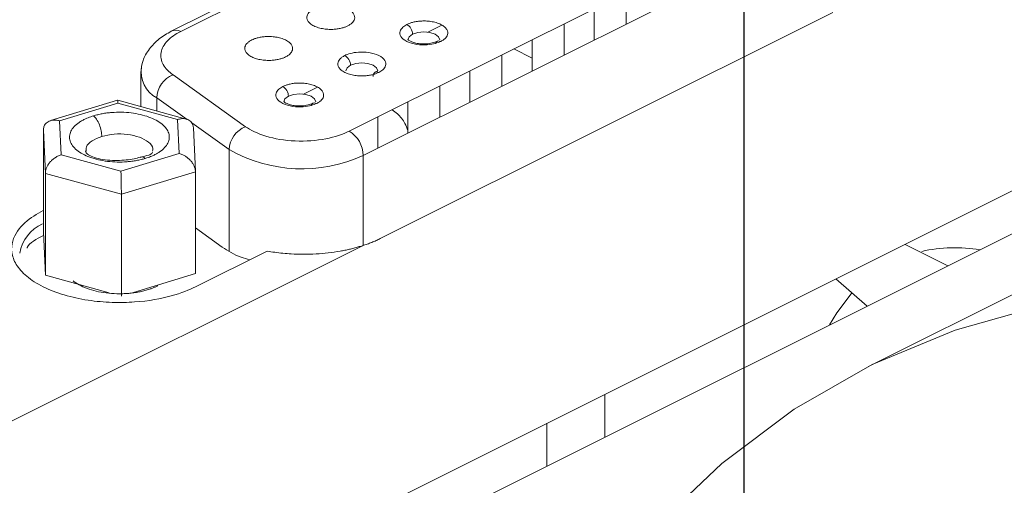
# Paper-space layout 'Sheet3' of a CAD drawing. Header units: inches. Extents: x 0.78 to 10.31, y 0.31 to 7.8.
# Tile 6 of 24: x 2.16 to 2.77, y 3.58 to 3.87. Entities that reach past the tile are written whole.
import ezdxf

# ---------------------------------------------------------------- set-up
doc = ezdxf.new("R2010")
doc.units = ezdxf.units.IN
doc.header["$MEASUREMENT"] = 0
doc.layers.add('SLD-0', color=7, linetype='Continuous')
doc.styles.add('SLDTEXTSTYLE3', font='TXT', dxfattribs={"width": 0.75})
doc.dimstyles.new('SLDDIMSTYLE2', dxfattribs={"dimtxt": 0.125, "dimasz": 0.13, "dimexe": 0, "dimexo": 0.0625, "dimgap": 0.03125, "dimtad": 0, "dimtih": 1, "dimtoh": 1, "dimlfac": 2, "dimrnd": 1e-09, "dimzin": 12, "dimdsep": 46, "dimtxsty": 'SLDTEXTSTYLE3', "dimsah": 1, "dimcen": 0.09, "dimadec": 0, "dimazin": 3, "dimtfac": 1, "dimtofl": 0, "dimtmove": 0, "dimatfit": 3, "dimfxl": 1, "dimfrac": 2, "dimtolj": 1, "dimtzin": 12, "dimarcsym": 0})

# ---------------------------------------------------------------- blocks, each defined once
blk = doc.blocks.new('_D_5')
at = {"layer": 'SLD-0'}
for p, q in [((9.20379, 5.59952), (9.20379, 7.80071)), ((9.20379, 7.69245), (8.74783, 7.46448)), ((8.06267, 7.4448), (8.03728, 7.4448)), ((8.03728, 7.4448), (8.03728, 7.24636)), ((8.63413, 7.4448), (8.65952, 7.4448)), ((8.65952, 7.4448), (8.65952, 7.24636)), ((8.03728, 7.24636), (8.06267, 7.24636)), ((8.65952, 7.24636), (8.63413, 7.24636)), ((2.61008, 4.3956), (7.94897, 7.06504)), ((2.61008, 3.06044), (2.61008, 4.50385))]:
    blk.add_line(p, q, dxfattribs=at)
for points in [[(9.20379, 7.69245), (9.10292, 7.66438), (9.12081, 7.6286)], [(2.61008, 4.3956), (2.71094, 4.42367), (2.69305, 4.45945)]]:
    blk.add_solid(points, dxfattribs=at)
at = {"layer": 'SLD-0', "char_height": 0.125, "attachment_point": 1, "style": 'SLDTEXTSTYLE3'}
for s, insert in [('473.71', (8.09441, 7.40749, -0.83166)), ('18.65', (8.08981, 7.22047, -0.83166))]:
    blk.add_mtext(s, dxfattribs=dict(at, insert=insert))
blk = doc.blocks.new('_D_7')
at = {"layer": 'SLD-0'}
for p, q in [((2.64449, 4.40239), (1.00413, 5.22257)), ((1.09252, 5.17838), (1.09252, 4.30204)), ((0.80679, 4.27665), (0.7814, 4.27665)), ((0.7814, 4.27665), (0.7814, 4.07821)), ((1.37825, 4.27665), (1.40364, 4.27665)), ((1.40364, 4.27665), (1.40364, 4.07821)), ((0.7814, 4.07821), (0.80679, 4.07821)), ((1.40364, 4.07821), (1.37825, 4.07821)), ((1.09252, 2.23086), (1.09252, 3.89119)), ((1.84722, 1.85351), (1.00413, 2.27505))]:
    blk.add_line(p, q, dxfattribs=at)
for points in [[(1.09252, 5.17838), (1.07252, 5.06579), (1.11252, 5.06579)], [(1.09252, 2.23086), (1.11252, 2.34344), (1.07252, 2.34344)]]:
    blk.add_solid(points, dxfattribs=at)
at = {"layer": 'SLD-0', "char_height": 0.125, "attachment_point": 1, "style": 'SLDTEXTSTYLE3'}
for s, insert in [('172.90', (0.83853, 4.23934, 0.37509)), ('6.81', (0.88011, 4.05232, 0.37509))]:
    blk.add_mtext(s, dxfattribs=dict(at, insert=insert))

psp = doc.layouts.new('Sheet3')

# ---------------------------------------------------------------- linework, layer by layer
at = {"color": 7, "linetype": 'Continuous', "lineweight": 15}
for p, q in [((2.51868, 3.99646), (2.25145, 3.86285)), ((2.52427, 3.99611), (2.25704, 3.86249)), ((2.53606, 3.86708), (2.53606, 3.88675)), ((2.51606, 3.87675), (2.51606, 3.85708)), ((2.49717, 3.84764), (2.49717, 3.8673)), ((2.47717, 3.8573), (2.47717, 3.83764)), ((2.45828, 3.82819), (2.45828, 3.84786)), ((2.23209, 3.83664), (2.23209, 3.8154)), ((2.3805, 3.8378), (2.37876, 3.83693)), ((2.43828, 3.83786), (2.43828, 3.81819)), ((2.25227, 3.83528), (2.2977, 3.80284)), ((2.41939, 3.80875), (2.41939, 3.82841)), ((2.21748, 3.81937), (2.17556, 3.80662)), ((2.26053, 3.80761), (2.21759, 3.81937)), ((2.39939, 3.81841), (2.39939, 3.79875)), ((2.18117, 3.80654), (2.21768, 3.81764)), ((2.21768, 3.81764), (2.25515, 3.80738)), ((2.18214, 3.78518), (2.18117, 3.80654)), ((2.25515, 3.80738), (2.25612, 3.78602)), ((2.3805, 3.7893), (2.3805, 3.80897)), ((2.17228, 3.77352), (2.17104, 3.80065)), ((2.17104, 3.80065), (2.17104, 3.73678)), ((2.26625, 3.7749), (2.26501, 3.80209)), ((2.21962, 3.77492), (2.18214, 3.78518)), ((2.25612, 3.78602), (2.21962, 3.77492)), ((2.21988, 3.76049), (2.17228, 3.77352)), ((2.17228, 3.70965), (2.17228, 3.77352)), ((2.26625, 3.77459), (2.21988, 3.76049)), ((2.26625, 3.77459), (2.26625, 3.71072)), ((2.21988, 3.76049), (2.21988, 3.69662)), ((2.86472, 3.74091), (2.68794, 3.65252)), ((2.13026, 3.60791), (2.37092, 3.72824))]:
    psp.add_line(p, q, dxfattribs=at)
at = {"color": 144, "linetype": 'Continuous', "lineweight": 0}
for p, q in [((2.36257, 3.8), (2.64925, 3.94334)), ((2.65809, 3.9281), (2.37141, 3.78476)), ((2.38204, 3.73268), (2.66559, 3.87445)), ((2.41181, 3.86212), (2.4206, 3.86651)), ((2.46574, 3.85159), (2.47717, 3.84587)), ((2.33403, 3.82323), (2.34282, 3.82762)), ((2.895, 3.82116), (2.20627, 3.4768)), ((2.89482, 3.79423), (2.20627, 3.44996)), ((2.28306, 3.72739), (2.26625, 3.7394)), ((2.17228, 3.70965), (2.17104, 3.73678)), ((2.71079, 3.72906), (2.73764, 3.71564)), ((2.31115, 3.72487), (2.26638, 3.70248)), ((2.21216, 3.69873), (2.17228, 3.70965)), ((2.26625, 3.71072), (2.22754, 3.69895)), ((2.68699, 3.69031), (2.66741, 3.70737)), ((2.52267, 3.60816), (2.52267, 3.635))]:
    psp.add_line(p, q, dxfattribs=at)
at = {"color": 8, "linetype": 'Continuous', "lineweight": 15}
for p, q in [((2.26111, 3.80725), (2.24204, 3.82087)), ((2.24204, 3.81268), (2.24204, 3.82087)), ((2.28746, 3.78843), (2.26397, 3.80521)), ((2.28746, 3.72504), (2.28746, 3.78843)), ((2.37141, 3.72843), (2.37141, 3.78476)), ((2.48651, 3.61692), (2.48651, 3.59007))]:
    psp.add_line(p, q, dxfattribs=at)
at = {"color": 144, "linetype": 'Continuous', "lineweight": 0, "flags": 128}
for points in [[(2.41939, 3.85727), (2.41863, 3.85918), (2.41646, 3.8608), (2.41322, 3.86188), (2.40939, 3.86227), (2.40556, 3.86188), (2.40232, 3.8608)], [(2.36343, 3.84136), (2.36126, 3.83973), (2.3605, 3.83782)], [(2.34161, 3.81837), (2.34085, 3.82029), (2.33868, 3.82191), (2.33544, 3.82299), (2.33161, 3.82337), (2.32778, 3.82299), (2.32454, 3.82191)]]:
    psp.add_lwpolyline(points, dxfattribs=at)
at = {"color": 8, "linetype": 'Continuous', "lineweight": 15, "flags": 128}
for points in [[(2.39939, 3.85727), (2.40015, 3.85918), (2.40232, 3.8608)], [(2.36343, 3.84136), (2.36667, 3.84244), (2.3705, 3.84282), (2.37433, 3.84244), (2.37757, 3.84136), (2.37974, 3.83973), (2.3805, 3.83782)], [(2.32161, 3.81837), (2.32237, 3.82029), (2.32454, 3.82191)]]:
    psp.add_lwpolyline(points, dxfattribs=at)
at = {"color": 7, "linetype": 'Continuous', "lineweight": 15, "flags": 128}
for points in [[(3.23019, 3.61808), (3.16534, 3.6475), (3.10087, 3.67073), (3.03714, 3.68764), (2.97452, 3.69814), (2.91336, 3.70217), (2.85402, 3.6997), (2.79683, 3.69075), (2.74212, 3.67537), (2.69021, 3.65365), (2.64139, 3.6257), (2.59594, 3.5917), (2.55413, 3.55184), (2.51619, 3.50634), (2.48233, 3.45547), (2.45277, 3.39951), (2.42765, 3.33879), (2.40713, 3.27366), (2.39133, 3.20448), (2.38033, 3.13166), (2.37914, 3.12078)], [(2.6635, 3.67857), (2.66799, 3.68619), (2.6777, 3.6989)]]:
    psp.add_lwpolyline(points, dxfattribs=at)
at = {"color": 8, "linetype": 'Continuous', "lineweight": 15}
for centre, radius, start, end in [((2.25392, 3.85733), 0.00603, 58.88958, 117.23508), ((2.25074, 3.83712), 0.01844, 170.08763, 241.8265)]:
    psp.add_arc(centre, radius, start, end, dxfattribs=at)
at = {"color": 7, "linetype": 'Continuous', "lineweight": 15}
for centre, radius, start, end in [((2.25818, 3.82024), 0.01615, 111.42687, 177.7804), ((2.3036, 3.7878), 0.01615, 111.42686, 177.7804), ((2.33302, 3.86856), 0.09217, 240.3793, 294.61117), ((2.74217, 3.62903), 0.0979, 80.85252, 102.3076)]:
    psp.add_arc(centre, radius, start, end, dxfattribs=at)
at = {"color": 144, "linetype": 'Continuous', "lineweight": 0}
for centre, radius, start, end in [((2.35332, 3.78445), 0.0181, 0.96782, 59.24215), ((2.18053, 3.71942), 0.02465, 114.07842, 170.44247)]:
    psp.add_arc(centre, radius, start, end, dxfattribs=at)
for points, knots in [([(2.34045, 3.87662), (2.34012, 3.87645), (2.33947, 3.87611), (2.33862, 3.87553), (2.33766, 3.87475), (2.33674, 3.8737), (2.33609, 3.87231), (2.33597, 3.87076), (2.33659, 3.86908), (2.33805, 3.86743), (2.34034, 3.86596), (2.34328, 3.86482), (2.34658, 3.86409), (2.34994, 3.86378), (2.35304, 3.86384), (2.35582, 3.86416), (2.35812, 3.86467), (2.36009, 3.86529), (2.36114, 3.86577), (2.36166, 3.86602)], [0, 0, 0, 0, 0.030243, 0.060306, 0.090457, 0.147623, 0.205008, 0.271768, 0.34418, 0.420919, 0.50002, 0.57912, 0.655859, 0.728271, 0.795032, 0.852198, 0.909583, 0.954632, 1, 1, 1, 1]), ([(2.36166, 3.86602), (2.36199, 3.86619), (2.36264, 3.86653), (2.36348, 3.8671), (2.36445, 3.86789), (2.36536, 3.86893), (2.36602, 3.87032), (2.36613, 3.87188), (2.36552, 3.87355), (2.36406, 3.87521), (2.36177, 3.87668), (2.35883, 3.87782), (2.35553, 3.87855), (2.35217, 3.87886), (2.34907, 3.8788), (2.34628, 3.87847), (2.34398, 3.87797), (2.34202, 3.87734), (2.34097, 3.87686), (2.34045, 3.87662)], [0, 0, 0, 0, 0.030243, 0.060306, 0.090457, 0.147623, 0.205008, 0.271768, 0.34418, 0.420919, 0.50002, 0.57912, 0.655859, 0.728271, 0.795032, 0.852198, 0.909583, 0.954632, 1, 1, 1, 1]), ([(2.42, 3.85629), (2.42032, 3.85646), (2.42097, 3.85681), (2.42182, 3.85738), (2.42278, 3.85816), (2.4237, 3.85921), (2.42435, 3.8606), (2.42447, 3.86215), (2.42385, 3.86383), (2.42239, 3.86548), (2.42011, 3.86695), (2.41717, 3.8681), (2.41386, 3.86883), (2.4105, 3.86914), (2.40741, 3.86908), (2.40462, 3.86875), (2.40232, 3.86824), (2.40035, 3.86762), (2.39931, 3.86714), (2.39878, 3.8669)], [0, 0, 0, 0, 0.030243, 0.060306, 0.090457, 0.147623, 0.205008, 0.271768, 0.34418, 0.420919, 0.50002, 0.57912, 0.655859, 0.728271, 0.795032, 0.852198, 0.909583, 0.954632, 1, 1, 1, 1]), ([(2.40232, 3.8608), (2.40232, 3.86182), (2.40197, 3.86319), (2.40059, 3.86557), (2.39962, 3.86648), (2.39878, 3.8669)], [0, 0, 0, 0, 0.5, 0.5, 1, 1, 1, 1]), ([(2.30156, 3.85718), (2.30123, 3.857), (2.30058, 3.85666), (2.29973, 3.85609), (2.29877, 3.8553), (2.29785, 3.85426), (2.2972, 3.85287), (2.29708, 3.85132), (2.2977, 3.84964), (2.29916, 3.84798), (2.30145, 3.84651), (2.30438, 3.84537), (2.30769, 3.84464), (2.31105, 3.84433), (2.31415, 3.84439), (2.31693, 3.84472), (2.31923, 3.84522), (2.3212, 3.84585), (2.32225, 3.84633), (2.32277, 3.84657)], [0, 0, 0, 0, 0.030243, 0.060306, 0.090457, 0.147623, 0.205008, 0.271768, 0.34418, 0.420919, 0.50002, 0.57912, 0.655859, 0.728271, 0.795032, 0.852198, 0.909583, 0.954632, 1, 1, 1, 1]), ([(2.32277, 3.84657), (2.3231, 3.84674), (2.32375, 3.84709), (2.32459, 3.84766), (2.32556, 3.84844), (2.32647, 3.84949), (2.32713, 3.85088), (2.32724, 3.85243), (2.32663, 3.85411), (2.32516, 3.85576), (2.32288, 3.85723), (2.31994, 3.85837), (2.31664, 3.8591), (2.31328, 3.85941), (2.31018, 3.85935), (2.30739, 3.85903), (2.30509, 3.85852), (2.30313, 3.8579), (2.30208, 3.85742), (2.30156, 3.85718)], [0, 0, 0, 0, 0.030243, 0.060306, 0.090457, 0.147623, 0.205008, 0.271768, 0.34418, 0.420919, 0.50002, 0.57912, 0.655859, 0.728271, 0.795032, 0.852198, 0.909583, 0.954632, 1, 1, 1, 1]), ([(2.42, 3.85629), (2.4195, 3.85646), (2.41846, 3.85682), (2.41724, 3.85628), (2.41683, 3.85542), (2.41665, 3.85504)], [0, 0, 0, 0, 0.342428, 0.712613, 1, 1, 1, 1]), ([(2.35989, 3.84745), (2.35957, 3.84728), (2.35892, 3.84694), (2.35807, 3.84637), (2.35711, 3.84558), (2.35619, 3.84454), (2.35554, 3.84314), (2.35542, 3.84159), (2.35604, 3.83991), (2.3575, 3.83826), (2.35978, 3.83679), (2.36272, 3.83565), (2.36603, 3.83492), (2.36939, 3.83461), (2.37248, 3.83467), (2.37527, 3.83499), (2.37757, 3.8355), (2.37954, 3.83612), (2.38058, 3.83661), (2.38111, 3.83685)], [0, 0, 0, 0, 0.030243, 0.060306, 0.090457, 0.147623, 0.205008, 0.271768, 0.34418, 0.420919, 0.50002, 0.57912, 0.655859, 0.728271, 0.795032, 0.852198, 0.909583, 0.954632, 1, 1, 1, 1]), ([(2.36343, 3.84136), (2.36343, 3.84238), (2.36308, 3.84374), (2.3617, 3.84613), (2.36073, 3.84704), (2.35989, 3.84745)], [0, 0, 0, 0, 0.5, 0.5, 1, 1, 1, 1]), ([(2.37757, 3.83428), (2.37757, 3.83531), (2.37792, 3.83633), (2.3793, 3.83733), (2.38027, 3.83726), (2.38111, 3.83685)], [0, 0, 0, 0, 0.5, 0.5, 1, 1, 1, 1]), ([(2.34222, 3.8174), (2.34254, 3.81757), (2.34319, 3.81792), (2.34404, 3.81849), (2.345, 3.81927), (2.34592, 3.82032), (2.34657, 3.82171), (2.34669, 3.82326), (2.34607, 3.82494), (2.34461, 3.82659), (2.34233, 3.82806), (2.33939, 3.82921), (2.33608, 3.82994), (2.33272, 3.83024), (2.32962, 3.83019), (2.32684, 3.82986), (2.32454, 3.82935), (2.32257, 3.82873), (2.32153, 3.82825), (2.321, 3.82801)], [0, 0, 0, 0, 0.030243, 0.060306, 0.090457, 0.147623, 0.205008, 0.271768, 0.34418, 0.420919, 0.50002, 0.57912, 0.655859, 0.728271, 0.795032, 0.852198, 0.909583, 0.954632, 1, 1, 1, 1]), ([(2.32454, 3.82191), (2.32454, 3.82293), (2.32419, 3.8243), (2.32281, 3.82668), (2.32184, 3.82759), (2.321, 3.82801)], [0, 0, 0, 0, 0.5, 0.5, 1, 1, 1, 1]), ([(2.34222, 3.8174), (2.34172, 3.81757), (2.34068, 3.81793), (2.33945, 3.81739), (2.33905, 3.81652), (2.33887, 3.81615)], [0, 0, 0, 0, 0.342428, 0.712613, 1, 1, 1, 1]), ([(2.39939, 3.80042), (2.39882, 3.8019), (2.39731, 3.8058), (2.39362, 3.81064), (2.39062, 3.81265), (2.38944, 3.81344)], [0, 0, 0, 0, 0.271408, 0.714562, 1, 1, 1, 1]), ([(2.16079, 3.72676), (2.16083, 3.72686), (2.16203, 3.72997), (2.16666, 3.73238), (2.17114, 3.73471)], [0, 0, 0, 0, 0.03074, 1, 1, 1, 1]), ([(2.37092, 3.72824), (2.37192, 3.72856), (2.37391, 3.72921), (2.37674, 3.73029), (2.37948, 3.73143), (2.38119, 3.73226), (2.38204, 3.73268)], [0, 0, 0, 0, 0.25008, 0.499598, 0.749317, 1, 1, 1, 1]), ([(2.28306, 3.72739), (2.28665, 3.72504), (2.29152, 3.72184), (2.29845, 3.71993), (2.30027, 3.71943)], [0, 0, 0, 0, 0.738269, 1, 1, 1, 1]), ([(2.37092, 3.72824), (2.37004, 3.72796), (2.36828, 3.72741), (2.36555, 3.72666), (2.36276, 3.72597), (2.3599, 3.72534), (2.35553, 3.72451), (2.34954, 3.72362), (2.34184, 3.72297), (2.33405, 3.72275), (2.32712, 3.72296), (2.32113, 3.72344), (2.31607, 3.72403), (2.31279, 3.72459), (2.31115, 3.72487)], [0, 0, 0, 0, 0.050121, 0.100081, 0.149987, 0.199948, 0.250068, 0.375044, 0.50002, 0.624996, 0.749971, 0.833397, 0.916574, 1, 1, 1, 1]), ([(2.21942, 3.69809), (2.21916, 3.69809), (2.21668, 3.69807), (2.21197, 3.69831), (2.20555, 3.69928), (2.19964, 3.70086), (2.19446, 3.70299), (2.19129, 3.70491), (2.18985, 3.70605), (2.1896, 3.70626)], [0, 0, 0, 0, 0.0217187, 0.2091885, 0.3966583, 0.5841281, 0.7715979, 0.9590678, 1, 1, 1, 1]), ([(2.24269, 3.70307), (2.24216, 3.70281), (2.24109, 3.7023), (2.23936, 3.70159), (2.23725, 3.70084), (2.2347, 3.70007), (2.23168, 3.69936), (2.22853, 3.69879), (2.22542, 3.69841), (2.22237, 3.69816), (2.2204, 3.69812), (2.21942, 3.69809)], [0, 0, 0, 0, 0.085889, 0.171593, 0.257482, 0.386194, 0.514907, 0.643619, 0.772331, 0.886222, 1, 1, 1, 1])]:
    psp.add_open_spline(points, degree=3, knots=knots, dxfattribs=at)
at = {"color": 7, "linetype": 'Continuous', "lineweight": 15}
for points, knots in [([(2.25116, 3.8627), (2.24853, 3.86114), (2.24306, 3.8579), (2.23702, 3.85152), (2.23286, 3.84427), (2.23235, 3.83918), (2.23209, 3.83661)], [0, 0, 0, 0, 0.230018, 0.47749, 0.736544, 1, 1, 1, 1]), ([(2.25704, 3.86249), (2.25382, 3.86088), (2.25093, 3.85891), (2.24661, 3.85441), (2.2452, 3.85189), (2.2443, 3.84675), (2.24482, 3.84415), (2.2475, 3.83934), (2.24966, 3.83714), (2.25227, 3.83528)], [0, 0, 0, 0, 0.25, 0.25, 0.5, 0.5, 0.75, 0.75, 1, 1, 1, 1]), ([(2.42, 3.85629), (2.41911, 3.85585), (2.41801, 3.8554), (2.4152, 3.85463), (2.41349, 3.85431), (2.40953, 3.85403), (2.40727, 3.85408), (2.40277, 3.85476), (2.40055, 3.85541), (2.39702, 3.85718), (2.39573, 3.85829), (2.39436, 3.86054), (2.39426, 3.86167), (2.39482, 3.86365), (2.39547, 3.8645), (2.39701, 3.8659), (2.3979, 3.86646), (2.39878, 3.8669)], [0, 0, 0, 0, 0.125, 0.125, 0.25, 0.25, 0.375, 0.375, 0.5, 0.5, 0.625, 0.625, 0.75, 0.75, 0.875, 0.875, 1, 1, 1, 1]), ([(2.41765, 3.85637), (2.4167, 3.85599), (2.41472, 3.85518), (2.4108, 3.85463), (2.40691, 3.85472), (2.40367, 3.85533), (2.40129, 3.85619), (2.39991, 3.85696), (2.39946, 3.85738), (2.39944, 3.85733), (2.39944, 3.85731)], [0, 0, 0, 0, 0.146469, 0.305697, 0.460654, 0.593446, 0.708091, 0.827904, 0.949807, 1, 1, 1, 1]), ([(2.35989, 3.84745), (2.36078, 3.8479), (2.36188, 3.84834), (2.36469, 3.84911), (2.3664, 3.84943), (2.37036, 3.84972), (2.37262, 3.84967), (2.37712, 3.84898), (2.37934, 3.84834), (2.38287, 3.84657), (2.38416, 3.84546), (2.38553, 3.84321), (2.38563, 3.84208), (2.38507, 3.8401), (2.38442, 3.83925), (2.38288, 3.83784), (2.38199, 3.83729), (2.38111, 3.83685)], [0, 0, 0, 0, 0.125, 0.125, 0.25, 0.25, 0.375, 0.375, 0.5, 0.5, 0.625, 0.625, 0.75, 0.75, 0.875, 0.875, 1, 1, 1, 1]), ([(2.34222, 3.8174), (2.34133, 3.81696), (2.34022, 3.81651), (2.33742, 3.81574), (2.33571, 3.81542), (2.33175, 3.81514), (2.32949, 3.81519), (2.32499, 3.81587), (2.32277, 3.81652), (2.31923, 3.81829), (2.31794, 3.8194), (2.31657, 3.82165), (2.31648, 3.82278), (2.31704, 3.82476), (2.31769, 3.82561), (2.31923, 3.82701), (2.32012, 3.82757), (2.321, 3.82801)], [0, 0, 0, 0, 0.125, 0.125, 0.25, 0.25, 0.375, 0.375, 0.5, 0.5, 0.625, 0.625, 0.75, 0.75, 0.875, 0.875, 1, 1, 1, 1]), ([(2.21768, 3.81764), (2.21764, 3.81833), (2.21759, 3.81934), (2.21755, 3.81922), (2.21754, 3.81918)], [0, 0, 0, 0, 0.682357, 1, 1, 1, 1]), ([(2.33987, 3.81748), (2.33892, 3.81709), (2.33694, 3.81629), (2.33302, 3.81574), (2.32913, 3.81583), (2.32589, 3.81644), (2.3235, 3.8173), (2.32213, 3.81807), (2.32168, 3.81849), (2.32166, 3.81843), (2.32166, 3.81842)], [0, 0, 0, 0, 0.146469, 0.305697, 0.460654, 0.593446, 0.708091, 0.827904, 0.949807, 1, 1, 1, 1]), ([(2.23488, 3.78293), (2.23546, 3.78311), (2.23661, 3.78348), (2.23824, 3.78409), (2.24005, 3.78487), (2.24197, 3.78584), (2.24455, 3.78743), (2.24717, 3.78965), (2.2492, 3.79255), (2.25007, 3.79561), (2.24973, 3.79868), (2.24819, 3.80167), (2.24552, 3.80445), (2.24182, 3.80691), (2.23722, 3.80897), (2.23192, 3.81054), (2.2261, 3.81156), (2.21999, 3.81199), (2.21486, 3.81185), (2.21085, 3.81144), (2.20792, 3.81098), (2.20508, 3.81039), (2.2033, 3.80988), (2.20241, 3.80963)], [0, 0, 0, 0, 0.020872, 0.041698, 0.06257, 0.093848, 0.125126, 0.187606, 0.250086, 0.312566, 0.375047, 0.437527, 0.500007, 0.562487, 0.624967, 0.687448, 0.749928, 0.812408, 0.874888, 0.906166, 0.937444, 0.968722, 1, 1, 1, 1]), ([(2.17104, 3.80065), (2.17106, 3.80102), (2.1711, 3.80177), (2.17136, 3.80281), (2.17186, 3.80393), (2.17271, 3.80505), (2.17395, 3.806), (2.1755, 3.80667), (2.17716, 3.80698), (2.17909, 3.807), (2.1804, 3.80671), (2.18117, 3.80654)], [0, 0, 0, 0, 0.076693, 0.154478, 0.233766, 0.35116, 0.477202, 0.597775, 0.734063, 0.844571, 1, 1, 1, 1]), ([(2.20241, 3.80963), (2.20184, 3.80945), (2.20069, 3.80908), (2.19905, 3.80846), (2.19724, 3.80769), (2.19532, 3.80672), (2.19275, 3.80513), (2.19013, 3.80291), (2.18809, 3.8), (2.18723, 3.79695), (2.18757, 3.79387), (2.1891, 3.79089), (2.19177, 3.78811), (2.19548, 3.78564), (2.20007, 3.78359), (2.20538, 3.78202), (2.2112, 3.781), (2.2173, 3.78057), (2.22244, 3.78071), (2.22645, 3.78112), (2.22938, 3.78158), (2.23222, 3.78217), (2.23399, 3.78267), (2.23488, 3.78293)], [0, 0, 0, 0, 0.020872, 0.041698, 0.06257, 0.093848, 0.125126, 0.187606, 0.250086, 0.312566, 0.375047, 0.437527, 0.500007, 0.562487, 0.624967, 0.687448, 0.749928, 0.812408, 0.874888, 0.906166, 0.937444, 0.968722, 1, 1, 1, 1]), ([(2.20241, 3.80963), (2.20303, 3.80913), (2.20369, 3.8084), (2.20497, 3.8065), (2.20558, 3.80533), (2.20659, 3.80281), (2.20699, 3.80146), (2.2075, 3.79891), (2.20761, 3.79772), (2.20761, 3.7967)], [0, 0, 0, 0, 0.25, 0.25, 0.5, 0.5, 0.75, 0.75, 1, 1, 1, 1]), ([(2.26502, 3.80172), (2.265, 3.80209), (2.26497, 3.80283), (2.26471, 3.80387), (2.26423, 3.80498), (2.2634, 3.80608), (2.26219, 3.80701), (2.26068, 3.80764), (2.25906, 3.80791), (2.25719, 3.80788), (2.25591, 3.80756), (2.25515, 3.80738)], [0, 0, 0, 0, 0.076693, 0.154478, 0.233766, 0.35116, 0.477202, 0.597775, 0.734063, 0.844571, 1, 1, 1, 1]), ([(2.2977, 3.80284), (2.30082, 3.80062), (2.30511, 3.79849), (2.31583, 3.79524), (2.32223, 3.79415), (2.33539, 3.79357), (2.34208, 3.79409), (2.35376, 3.79636), (2.35873, 3.79808), (2.36257, 3.8)], [0, 0, 0, 0, 0.25, 0.25, 0.5, 0.5, 0.75, 0.75, 1, 1, 1, 1]), ([(2.23164, 3.7837), (2.23039, 3.78336), (2.22767, 3.78262), (2.22276, 3.78188), (2.21706, 3.78154), (2.21096, 3.78181), (2.20521, 3.78276), (2.20069, 3.78427), (2.19787, 3.78604), (2.19755, 3.78711), (2.1974, 3.78764)], [0, 0, 0, 0, 0.085297, 0.184939, 0.299544, 0.428201, 0.567938, 0.713751, 0.859588, 1, 1, 1, 1]), ([(2.18214, 3.78518), (2.18174, 3.78505), (2.18099, 3.78479), (2.17996, 3.78431), (2.1791, 3.78384), (2.17797, 3.78313), (2.17662, 3.78208), (2.17511, 3.78053), (2.17389, 3.77886), (2.17297, 3.77707), (2.17239, 3.77526), (2.17231, 3.7741), (2.17228, 3.77352)], [0, 0, 0, 0, 0.0834174, 0.1555901, 0.2165176, 0.266202, 0.4024491, 0.5230647, 0.6490681, 0.766502, 0.8846928, 1, 1, 1, 1]), ([(2.23944, 3.78677), (2.23934, 3.78652), (2.23904, 3.78579), (2.23661, 3.78479), (2.23357, 3.78412), (2.23164, 3.7837)], [0, 0, 0, 0, 0.156103, 0.464782, 1, 1, 1, 1]), ([(2.26625, 3.77459), (2.26624, 3.77497), (2.2662, 3.77573), (2.26593, 3.77692), (2.26544, 3.77831), (2.26459, 3.77989), (2.26334, 3.78153), (2.26179, 3.78305), (2.26014, 3.78426), (2.25821, 3.78533), (2.25689, 3.78577), (2.25612, 3.78602)], [0, 0, 0, 0, 0.076693, 0.154478, 0.233766, 0.35116, 0.477202, 0.597775, 0.734063, 0.844571, 1, 1, 1, 1]), ([(2.21988, 3.76049), (2.21988, 3.76087), (2.21988, 3.76165), (2.21987, 3.76292), (2.21986, 3.76445), (2.21984, 3.76629), (2.2198, 3.7683), (2.21976, 3.77027), (2.21972, 3.77198), (2.21967, 3.77362), (2.21964, 3.77444), (2.21962, 3.77492)], [0, 0, 0, 0, 0.076693, 0.154478, 0.233766, 0.35116, 0.477202, 0.597775, 0.734063, 0.844571, 1, 1, 1, 1]), ([(2.26638, 3.70248), (2.2624, 3.70049), (2.25742, 3.69849), (2.24479, 3.69502), (2.2371, 3.69357), (2.22374, 3.69262), (2.21899, 3.69251), (2.20915, 3.69284), (2.20406, 3.69329), (2.19393, 3.69483), (2.1889, 3.69593), (2.17938, 3.69876), (2.1749, 3.70049), (2.16694, 3.70447), (2.16347, 3.70671), (2.15781, 3.71147), (2.15561, 3.71399), (2.15253, 3.71905), (2.15164, 3.7216), (2.15097, 3.72652), (2.15119, 3.72889), (2.1531, 3.73558), (2.156, 3.73942), (2.16293, 3.74573), (2.16694, 3.74822), (2.17092, 3.75021)], [0, 0, 0, 0, 0.125, 0.125, 0.25, 0.25, 0.3125, 0.3125, 0.375, 0.375, 0.4375, 0.4375, 0.5, 0.5, 0.5625, 0.5625, 0.625, 0.625, 0.6875, 0.6875, 0.75, 0.75, 0.875, 0.875, 1, 1, 1, 1])]:
    psp.add_open_spline(points, degree=3, knots=knots, dxfattribs=at)
at = {"color": 8, "linetype": 'Continuous', "lineweight": 15}
for points, knots in [([(2.19776, 3.78735), (2.19772, 3.78829), (2.19762, 3.79061), (2.20105, 3.79412), (2.20542, 3.79584), (2.20761, 3.7967)], [0, 0, 0, 0, 0.251588, 0.625794, 1, 1, 1, 1]), ([(2.20761, 3.7967), (2.21015, 3.79728), (2.21524, 3.79846), (2.22382, 3.79819), (2.23155, 3.79642), (2.23716, 3.79328), (2.23998, 3.79004), (2.23961, 3.78805), (2.23949, 3.78745)], [0, 0, 0, 0, 0.184031, 0.368061, 0.552092, 0.736122, 0.920153, 1, 1, 1, 1]), ([(2.23488, 3.78293), (2.23413, 3.78344), (2.23292, 3.78427), (2.23203, 3.78367), (2.23169, 3.78344)], [0, 0, 0, 0, 0.623708, 1, 1, 1, 1])]:
    psp.add_open_spline(points, degree=3, knots=knots, dxfattribs=at)

# ---------------------------------------------------------------- dimensions: what is measured, and where the dimension line sits
at = {"layer": 'SLD-0'}
for base, p1, p2, angle, picture, middle in [((2.61008, 4.3956), (9.20379, 5.55622), (2.61008, 3.01714), 26.56505, '_D_5', (8.3484, 7.26476)), ((1.09252, 5.17838), (1.88258, 1.83583), (2.67984, 4.38472), 90, '_D_7', (1.09252, 4.09661))]:
    dim = psp.add_linear_dim(base=base, p1=p1, p2=p2, angle=angle, dimstyle='SLDDIMSTYLE2', dxfattribs=at)
    dim.commit()
    dim.dimension.update_dxf_attribs({"geometry": picture, "text_midpoint": middle, "dimtype": 160})

doc.saveas('drawing.dxf')
